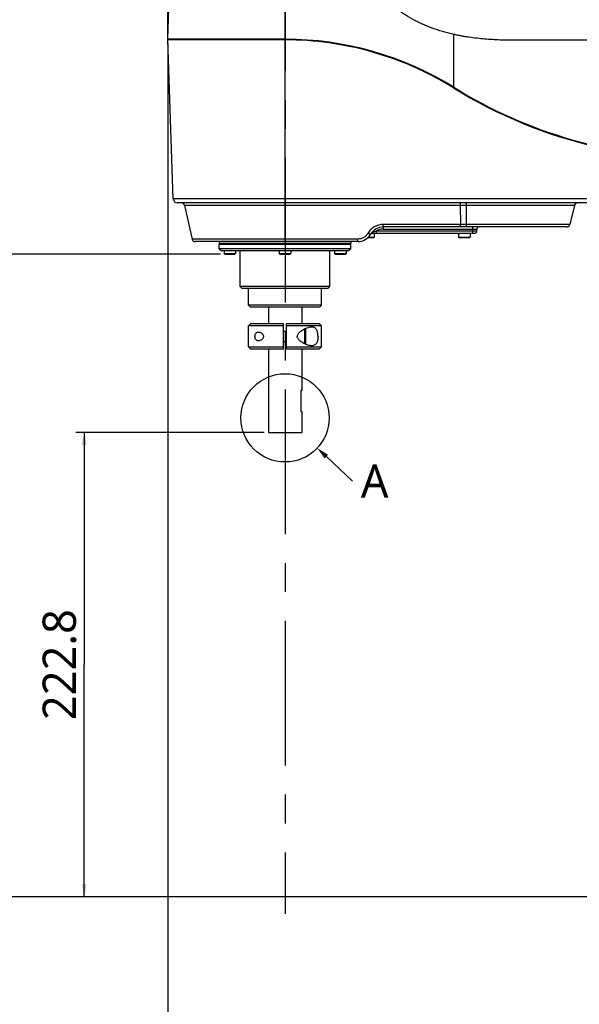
# Model space of a CAD drawing. Header units: millimetres. Extents: x 20 to 4180, y 42 to 2950.
# Tile 3 of 128: x 688 to 1023, y 411 to 1001. Entities that reach past the tile are written whole.
import ezdxf

# ---------------------------------------------------------------- set-up
doc = ezdxf.new("R2010")
doc.units = ezdxf.units.MM
doc.header["$LTSCALE"] = 231.275
doc.linetypes.add('CENTER', pattern=[0.6, 0.375, -0.075, 0.075, -0.075])
doc.layers.get('0').update_dxf_attribs({"linetype": 'CONTINUOUS'})
for name, color, linetype in [('BASE_ASM_PBL3', 7, 'CONTINUOUS'), ('DEFAULT_1', 7, 'CENTER'), ('FRONT_VIEW_VBL2', 7, 'CONTINUOUS'), ('SCREW_ASM_PBL4', 7, 'CONTINUOUS'), ('TOP_ASM_PBL5', 7, 'CONTINUOUS')]:
    doc.layers.add(name, color=color, linetype=linetype)
doc.styles.get("Standard").update_dxf_attribs({"font": 'malgun.ttf'})
doc.dimstyles.new('DIMSTYLE_2', dxfattribs={"dimtxt": 20, "dimasz": 7.5, "dimexe": 1, "dimexo": 0.5, "dimgap": 1, "dimtad": 1, "dimlfac": 0.8, "dimdsep": 46, "dimtxsty": 'Standard', "dimblk": '_FILLED', "dimblk1": '_FILLED', "dimblk2": '_FILLED', "dimcen": 0.09, "dimclrt": 134, "dimazin": 2, "dimtp": 0.5, "dimtm": 0.5, "dimtfac": 1, "dimtofl": 0, "dimtmove": 0, "dimatfit": 3, "dimldrblk": '_FILLED', "dimfxl": 1, "dimtolj": 1, "dimarcsym": 0})
doc.dimstyles.new('DIMSTYLE_9', dxfattribs={"dimtxt": 20, "dimasz": 7.5, "dimexe": 1, "dimexo": 0.5, "dimgap": 1, "dimtad": 1, "dimlfac": 0.8, "dimdsep": 46, "dimtxsty": 'Standard', "dimblk": '_FILLED', "dimblk1": '_FILLED', "dimblk2": '_FILLED', "dimcen": 0.09, "dimclrt": 134, "dimazin": 2, "dimtp": 0.8, "dimtm": 0.8, "dimtfac": 1, "dimtofl": 0, "dimtmove": 0, "dimatfit": 3, "dimldrblk": '_FILLED', "dimfxl": 1, "dimtolj": 1, "dimarcsym": 0})

# ---------------------------------------------------------------- blocks, each defined once
blk = doc.blocks.new('_FILLED')
at = {"color": 0, "linetype": 'ByBlock'}
blk.add_solid([(0, 0), (-1, 0.2), (-1, -0.2)], dxfattribs=at)
blk = doc.blocks.new('*D15')
at = {"color": 134, "transparency": 16777216}
for p, q in [((903.72, 928.03), (903.72, 311.41)), ((1710.27, 413.91), (1710.27, 311.41)), ((903.72, 316.41), (1307, 316.41)), ((1710.27, 316.41), (1307, 316.41))]:
    blk.add_line(p, q, dxfattribs=at)
at = {"color": 134, "transparency": 16777216, "xscale": 7.5, "yscale": 7.5, "zscale": 7.5, "rotation": 180}
blk.add_blockref('_FILLED', (903.72, 316.41), dxfattribs=at)
at = {"color": 134, "transparency": 16777216, "xscale": 7.5, "yscale": 7.5, "zscale": 7.5}
blk.add_blockref('_FILLED', (1710.27, 316.41), dxfattribs=at)
at = {"color": 134, "transparency": 16777216, "insert": (1307, 341.41), "char_height": 20, "width": 82.7407, "attachment_point": 2, "line_spacing_factor": 0.9}
blk.add_mtext('645.24', dxfattribs=at)
blk = doc.blocks.new('*D24')
at = {"color": 134, "transparency": 16777216}
for p, q in [((903.72, 933.03), (903.72, 1481.16)), ((903.72, 1476.16), (1349.81, 1476.16)), ((1795.9, 1476.16), (1349.81, 1476.16)), ((1795.9, 520.78), (1795.9, 1481.16))]:
    blk.add_line(p, q, dxfattribs=at)
at = {"color": 134, "transparency": 16777216, "xscale": 7.5, "yscale": 7.5, "zscale": 7.5, "rotation": 180}
blk.add_blockref('_FILLED', (903.72, 1476.16), dxfattribs=at)
at = {"color": 134, "transparency": 16777216, "xscale": 7.5, "yscale": 7.5, "zscale": 7.5}
blk.add_blockref('_FILLED', (1795.9, 1476.16), dxfattribs=at)
at = {"color": 134, "transparency": 16777216, "insert": (1349.81, 1501.16), "char_height": 20, "width": 82.7407, "attachment_point": 2, "line_spacing_factor": 0.9}
blk.add_mtext('713.74', dxfattribs=at)
blk = doc.blocks.new('*D20')
at = {"color": 134, "transparency": 16777216}
for p, q in [((961.56, 694.91), (848.72, 694.91)), ((853.72, 694.91), (853.72, 555.66)), ((853.72, 416.41), (853.72, 555.66)), ((1534.65, 416.41), (848.72, 416.41))]:
    blk.add_line(p, q, dxfattribs=at)
at = {"color": 134, "transparency": 16777216, "xscale": 7.5, "yscale": 7.5, "zscale": 7.5}
for p, rotation in [((853.72, 694.91), 90), ((853.72, 416.41), 270)]:
    blk.add_blockref('_FILLED', p, dxfattribs=dict(at, rotation=rotation))
at = {"color": 134, "transparency": 16777216, "insert": (828.72, 555.66), "char_height": 20, "width": 67.4074, "attachment_point": 2, "rotation": 90, "line_spacing_factor": 0.9}
blk.add_mtext('222.8', dxfattribs=at)
blk = doc.blocks.new('*D23')
at = {"color": 134, "transparency": 16777216}
for p, q in [((961.52, 1376.16), (698.72, 1376.16)), ((703.72, 1376.16), (703.72, 896.28)), ((703.72, 416.41), (703.72, 896.28)), ((1534.65, 416.41), (698.72, 416.41))]:
    blk.add_line(p, q, dxfattribs=at)
at = {"color": 134, "transparency": 16777216, "xscale": 7.5, "yscale": 7.5, "zscale": 7.5}
for p, rotation in [((703.72, 1376.16), 90), ((703.72, 416.41), 270)]:
    blk.add_blockref('_FILLED', p, dxfattribs=dict(at, rotation=rotation))
at = {"color": 134, "transparency": 16777216, "insert": (678.72, 896.28), "char_height": 20, "width": 67.4074, "attachment_point": 2, "rotation": 90, "line_spacing_factor": 0.9}
blk.add_mtext('767.8', dxfattribs=at)
blk = doc.blocks.new('*D21')
at = {"color": 134, "transparency": 16777216}
for p, q in [((935.27, 801.78), (798.72, 801.78)), ((803.72, 801.78), (803.72, 609.1)), ((803.72, 416.41), (803.72, 609.1)), ((1534.65, 416.41), (798.72, 416.41))]:
    blk.add_line(p, q, dxfattribs=at)
at = {"color": 134, "transparency": 16777216, "xscale": 7.5, "yscale": 7.5, "zscale": 7.5}
for p, rotation in [((803.72, 801.78), 90), ((803.72, 416.41), 270)]:
    blk.add_blockref('_FILLED', p, dxfattribs=dict(at, rotation=rotation))
at = {"color": 134, "transparency": 16777216, "insert": (778.72, 609.1), "char_height": 20, "width": 67.4074, "attachment_point": 2, "rotation": 90, "line_spacing_factor": 0.9}
blk.add_mtext('308.3', dxfattribs=at)
blk = doc.blocks.new('*D22')
at = {"color": 134, "transparency": 16777216}
for p, q in [((909.16, 1105.91), (748.72, 1105.91)), ((753.72, 1105.91), (753.72, 761.16)), ((753.72, 416.41), (753.72, 761.16)), ((1534.65, 416.41), (748.72, 416.41))]:
    blk.add_line(p, q, dxfattribs=at)
at = {"color": 134, "transparency": 16777216, "xscale": 7.5, "yscale": 7.5, "zscale": 7.5}
for p, rotation in [((753.72, 1105.91), 90), ((753.72, 416.41), 270)]:
    blk.add_blockref('_FILLED', p, dxfattribs=dict(at, rotation=rotation))
at = {"color": 134, "transparency": 16777216, "insert": (728.72, 761.16), "char_height": 20, "width": 67.4074, "attachment_point": 2, "rotation": 90, "line_spacing_factor": 0.9}
blk.add_mtext('551.6', dxfattribs=at)
blk = doc.blocks.new('BASE_ASM_PBL3', base_point=(1471.56, 906.283))
at = {"layer": 'BASE_ASM_PBL3', "color": 134}
for base, p1, p2, picture, middle in [((903.722, 1476.158), (1795.898, 520.283), (903.722, 932.533), '*D24', (1349.854, 1476.158)), ((903.722, 316.408), (1710.273, 414.408), (903.722, 928.533), '*D15', (1307.227, 316.408))]:
    dim = blk.add_linear_dim(base=base, p1=p1, p2=p2, angle=180, dimstyle='DIMSTYLE_9', dxfattribs=at)
    dim.commit()
    dim.dimension.update_dxf_attribs({"geometry": picture, "text_midpoint": middle, "dimtype": 160})
blk = doc.blocks.new('SCREW_ASM_PBL4', base_point=(1107.935, 896.283))
at = {"layer": 'SCREW_ASM_PBL4', "color": 7}
for p, q in [((964.023, 769.908), (964.023, 759.908)), ((984.023, 769.908), (984.023, 759.908)), ((953.398, 759.908), (952.148, 758.658)), ((952.148, 746.158), (952.148, 758.658)), ((964.023, 758.658), (952.148, 758.658)), ((973.086, 759.908), (953.398, 759.908)), ((973.086, 758.658), (964.021, 758.658)), ((972.01, 758.658), (964.023, 758.658)), ((973.086, 758.658), (972.01, 758.658)), ((973.086, 744.908), (973.086, 759.908)), ((973.086, 755.533), (974.961, 755.533)), ((974.961, 744.908), (974.961, 759.908)), ((994.648, 759.908), (974.961, 759.908)), ((984.025, 758.658), (974.961, 758.658)), ((995.898, 758.658), (984.023, 758.658)), ((985.898, 747.905), (985.898, 756.91)), ((986.523, 747.72), (986.523, 757.095)), ((994.648, 759.908), (995.898, 758.658)), ((995.898, 746.158), (995.898, 758.658)), ((953.398, 744.908), (952.148, 746.158)), ((952.148, 746.158), (964.023, 746.157)), ((953.398, 744.908), (973.086, 744.908)), ((964.021, 746.157), (973.086, 746.158)), ((964.023, 744.908), (964.023, 694.908)), ((973.086, 749.283), (974.961, 749.283)), ((974.961, 746.158), (984.025, 746.157)), ((974.961, 744.908), (994.648, 744.908)), ((984.023, 746.157), (995.898, 746.158)), ((984.023, 744.908), (984.023, 719.908)), ((994.648, 744.908), (995.898, 746.158)), ((983.398, 719.908), (983.398, 707.408)), ((984.023, 719.908), (983.398, 719.908)), ((983.398, 707.408), (984.023, 707.408)), ((984.023, 707.408), (984.023, 694.908)), ((964.023, 694.908), (984.023, 694.908))]:
    blk.add_line(p, q, dxfattribs=at)
blk.add_lwpolyline([(984.023, 758.658), (976.036, 758.658), (974.961, 758.658)], dxfattribs=at)
for centre, start, end in [((985.898, 757.095), 0, 8.920585), ((985.898, 747.72), 351.079402, 360)]:
    blk.add_arc(centre, 0.625, start, end, dxfattribs=at)
for points, knots in [([(989.945, 758.033), (989.572, 758.033), (988.797, 757.947), (987.629, 757.638), (986.428, 757.176), (985.21, 756.579), (984.206, 755.977), (983.419, 755.423), (982.842, 754.961), (982.295, 754.446), (981.804, 753.862), (981.42, 753.187), (981.312, 752.667), (981.312, 752.408)], [0, 0, 0, 0, 0.1024362, 0.2130103, 0.3310635, 0.4555256, 0.5853406, 0.6519966, 0.7196955, 0.7883886, 0.8580605, 0.9286874, 1, 1, 1, 1]), ([(993.787, 752.408), (993.787, 752.816), (993.747, 753.615), (993.561, 754.757), (993.248, 755.778), (992.803, 756.635), (992.227, 757.297), (991.535, 757.746), (990.76, 757.988), (990.22, 758.033), (989.945, 758.033)], [0, 0, 0, 0, 0.1595313, 0.3117086, 0.4509288, 0.5749975, 0.6860656, 0.789828, 0.892857, 1, 1, 1, 1]), ([(958.101, 749.783), (957.835, 749.783), (957.426, 749.855), (956.947, 750.123), (956.496, 750.535), (956.087, 751.312), (955.93, 752.408), (956.087, 753.503), (956.496, 754.28), (956.947, 754.692), (957.426, 754.96), (957.835, 755.033), (958.101, 755.033)], [0, 0, 0, 0, 0.1059005, 0.1600278, 0.2172998, 0.3476911, 0.5, 0.652309, 0.7827003, 0.8399723, 0.8940996, 1, 1, 1, 1]), ([(958.101, 755.033), (958.408, 755.033), (959.056, 754.905), (959.798, 754.51), (960.344, 754.045), (960.717, 753.594), (960.994, 753.041), (961.103, 752.408), (960.994, 751.774), (960.717, 751.222), (960.344, 750.77), (959.798, 750.305), (959.056, 749.91), (958.408, 749.783), (958.101, 749.783)], [0, 0, 0, 0, 0.1066981, 0.2241842, 0.2877793, 0.3549256, 0.4259173, 0.5, 0.5740827, 0.6450745, 0.7122208, 0.7758159, 0.8933019, 1, 1, 1, 1]), ([(989.945, 746.783), (989.572, 746.783), (988.797, 746.868), (987.629, 747.177), (986.428, 747.639), (985.21, 748.237), (984.206, 748.838), (983.419, 749.392), (982.842, 749.854), (982.295, 750.369), (981.804, 750.953), (981.42, 751.628), (981.312, 752.148), (981.312, 752.408)], [0, 0, 0, 0, 0.1024362, 0.2130103, 0.3310635, 0.4555256, 0.5853406, 0.6519966, 0.7196955, 0.7883886, 0.8580604, 0.9286874, 1, 1, 1, 1]), ([(993.787, 752.408), (993.787, 751.999), (993.747, 751.2), (993.561, 750.058), (993.248, 749.037), (992.803, 748.18), (992.227, 747.518), (991.535, 747.07), (990.76, 746.827), (990.22, 746.783), (989.945, 746.783)], [0, 0, 0, 0, 0.1595313, 0.3117086, 0.4509288, 0.5749975, 0.6860656, 0.789828, 0.892857, 1, 1, 1, 1])]:
    blk.add_open_spline(points, degree=3, knots=knots, dxfattribs=at)
at = {"layer": 'SCREW_ASM_PBL4', "color": 134}
for base, p1, dimstyle, picture, middle in [((703.722, 416.408), (962.023, 1376.158), 'DIMSTYLE_9', '*D23', (703.722, 896.085)), ((853.722, 416.408), (962.064, 694.908), 'DIMSTYLE_2', '*D20', (853.722, 555.534))]:
    dim = blk.add_linear_dim(base=base, p1=p1, p2=(1535.148, 416.408), angle=270, dimstyle=dimstyle, dxfattribs=at)
    dim.commit()
    dim.dimension.update_dxf_attribs({"geometry": picture, "text_midpoint": middle, "dimtype": 160})
blk = doc.blocks.new('TOP_ASM_PBL5', base_point=(1132.935, 763.033))
at = {"layer": 'TOP_ASM_PBL5', "color": 7}
for p, q in [((903.722, 930.533), (909.783, 1104.098)), ((974.023, 809.283), (974.023, 1104.098)), ((1075.161, 901.713), (1075.161, 933.413)), ((974.023, 930.533), (903.722, 930.533)), ((907.064, 834.82), (903.735, 930.145)), ((974.023, 930.145), (903.735, 930.145)), ((1312.232, 834.82), (907.064, 834.82)), ((1309.734, 832.408), (909.562, 832.408)), ((1082.773, 818.033), (1082.773, 832.408)), ((913.734, 830.954), (918.401, 810.736)), ((1147.438, 830.954), (913.734, 830.954)), ((1079.05, 830.954), (1079.263, 819.486)), ((1147.438, 830.954), (1144.79, 819.486)), ((1026.101, 814.752), (1026.098, 814.751)), ((1026.101, 814.752), (1026.098, 814.751)), ((1028.783, 814.283), (1028.783, 815.533)), ((1089.023, 815.533), (1028.783, 815.533)), ((1144.79, 819.486), (1032.847, 819.486)), ((1032.929, 818.033), (1032.929, 816.783)), ((1142.963, 818.033), (1032.929, 818.033)), ((1032.929, 816.783), (1089.023, 816.783)), ((1086.523, 814.283), (1086.523, 818.033)), ((1089.023, 815.533), (1089.023, 816.783)), ((1017.712, 810.736), (918.401, 810.736)), ((1017.773, 809.283), (920.228, 809.283)), ((934.648, 809.283), (934.648, 808.033)), ((1013.398, 809.283), (1013.398, 808.033)), ((1023.896, 811.783), (1027.273, 811.783)), ((1024.023, 811.97), (1027.461, 811.97)), ((1025.748, 814.283), (1087.773, 814.283)), ((1027.273, 811.783), (1027.461, 811.97)), ((1027.461, 814.283), (1027.461, 811.97)), ((1078.086, 814.283), (1078.086, 811.97)), ((1078.273, 811.783), (1078.086, 811.97)), ((1078.086, 811.97), (1084.961, 811.97)), ((1078.273, 811.783), (1084.773, 811.783)), ((1084.773, 811.783), (1084.961, 811.97)), ((1084.961, 814.283), (1084.961, 811.97)), ((935.023, 807.658), (934.648, 808.033)), ((1013.398, 808.033), (934.648, 808.033)), ((934.648, 804.908), (934.648, 807.408)), ((1013.398, 807.408), (934.648, 807.408)), ((934.648, 804.908), (935.898, 803.658)), ((1013.398, 804.908), (934.648, 804.908)), ((935.023, 807.658), (935.023, 807.408)), ((1013.023, 807.658), (935.023, 807.658)), ((1012.148, 803.658), (935.898, 803.658)), ((937.461, 803.658), (937.461, 802.095)), ((944.336, 803.658), (944.336, 802.095)), ((947.148, 782.408), (947.148, 803.658)), ((970.586, 803.658), (970.586, 802.095)), ((977.461, 803.658), (977.461, 802.095)), ((1000.898, 782.408), (1000.898, 803.658)), ((1003.711, 803.658), (1003.711, 802.095)), ((1010.586, 803.658), (1010.586, 802.095)), ((1013.398, 804.908), (1012.148, 803.658)), ((1013.023, 807.658), (1013.398, 808.033)), ((1013.023, 807.658), (1013.023, 807.408)), ((1013.398, 804.908), (1013.398, 807.408)), ((937.773, 801.783), (937.461, 802.095)), ((937.461, 802.095), (944.336, 802.095)), ((937.773, 801.783), (944.023, 801.783)), ((944.023, 801.783), (944.336, 802.095)), ((970.898, 801.783), (970.586, 802.095)), ((970.586, 802.095), (977.461, 802.095)), ((970.898, 801.783), (977.148, 801.783)), ((977.148, 801.783), (977.461, 802.095)), ((1004.023, 801.783), (1003.711, 802.095)), ((1003.711, 802.095), (1010.586, 802.095)), ((1004.023, 801.783), (1010.273, 801.783)), ((1010.273, 801.783), (1010.586, 802.095)), ((947.148, 782.408), (948.398, 781.158)), ((1000.898, 782.408), (947.148, 782.408)), ((999.648, 781.158), (948.398, 781.158)), ((952.148, 771.158), (952.148, 781.158)), ((995.898, 771.158), (995.898, 781.158)), ((1000.898, 782.408), (999.648, 781.158)), ((952.148, 771.158), (953.398, 769.908)), ((995.898, 771.158), (952.148, 771.158)), ((994.648, 769.908), (953.398, 769.908)), ((995.898, 771.158), (994.648, 769.908))]:
    blk.add_line(p, q, dxfattribs=at)
for centre, radius, start, end in [((904.11, 930.158), 0.375, 90, 182), ((974.022, 738.655), 191.877, 58.190381, 89.9998), ((1223.992, 1141.62), 282.726, 238.181123, 257.193926), ((1224.067, 1141.783), 282.5, 238.190181, 269.991128), ((909.562, 834.908), 2.5, 182, 270), ((911.907, 830.533), 1.875, 13, 90), ((1149.265, 830.533), 1.875, 90, 167), ((1032.929, 809.283), 8.75, 90, 150), ((1032.929, 809.283), 7.5, 90, 123.557307), ((1087.773, 815.533), 1.25, 270, 360), ((1090.273, 816.783), 1.25, 90, 180), ((1142.963, 819.908), 1.875, 270, 347), ((920.228, 811.158), 1.875, 193, 270), ((1017.773, 818.033), 8.75, 270, 330)]:
    blk.add_arc(centre, radius, start, end, dxfattribs=at)
for points, knots in [([(1075.161, 933.413), (1074.148, 933.638), (1072.129, 934.124), (1069.125, 934.943), (1066.145, 935.847), (1062.211, 937.172), (1058.341, 938.685), (1054.558, 940.397), (1050.84, 942.244), (1047.232, 944.31), (1043.772, 946.606), (1041.263, 948.453), (1038.852, 950.426), (1036.553, 952.529), (1034.385, 954.768), (1032.364, 957.14), (1030.499, 959.637), (1028.23, 963.116), (1026.29, 966.801), (1024.695, 970.636), (1023.658, 973.575), (1022.786, 976.568), (1022.079, 979.603), (1021.514, 982.668), (1021.165, 985.242), (1020.97, 987.311), (1020.86, 988.865), (1020.78, 990.421), (1020.715, 991.977), (1020.659, 993.535), (1020.61, 995.092), (1020.562, 996.649), (1020.496, 998.725), (1020.413, 1001.321), (1020.28, 1005.474), (1020.114, 1010.664), (1019.915, 1016.893), (1019.715, 1023.122), (1019.516, 1029.351), (1019.317, 1035.58), (1019.051, 1043.886), (1018.718, 1054.268), (1018.32, 1066.726), (1017.921, 1079.184), (1017.522, 1091.642), (1017.257, 1099.947), (1017.124, 1104.1)], [0, 0, 0, 0, 0.0156154, 0.0312313, 0.0468473, 0.0624637, 0.0936933, 0.1093107, 0.1249285, 0.1561583, 0.171777, 0.1873959, 0.2030151, 0.2186343, 0.2342538, 0.2498735, 0.2654938, 0.2811147, 0.3123441, 0.3279673, 0.3435912, 0.3592156, 0.3748411, 0.3904673, 0.4060939, 0.413908, 0.4217223, 0.4295366, 0.4373511, 0.4451657, 0.4529802, 0.4607948, 0.4686093, 0.4842385, 0.4998676, 0.5311258, 0.5623841, 0.5936423, 0.6249006, 0.6561589, 0.6874171, 0.7499337, 0.8124502, 0.8749668, 0.9374834, 1, 1, 1, 1]), ([(1224.023, 929.907), (1223.243, 929.91), (1221.682, 929.908), (1219.34, 929.906), (1216.999, 929.907), (1213.878, 929.907), (1209.978, 929.907), (1203.741, 929.907), (1195.953, 929.907), (1186.619, 929.907), (1177.305, 929.906), (1168.014, 929.907), (1158.74, 929.907), (1149.47, 929.907), (1141.739, 929.907), (1135.547, 929.906), (1130.898, 929.907), (1126.246, 929.908), (1121.591, 929.91), (1116.934, 929.906), (1113.051, 929.9), (1109.943, 929.914), (1106.834, 929.952), (1102.947, 930.053), (1098.285, 930.273), (1093.628, 930.607), (1088.979, 931.07), (1085.118, 931.577), (1082.041, 932.06), (1079.739, 932.464), (1077.445, 932.914), (1075.922, 933.245), (1075.161, 933.413)], [0, 0, 0, 0, 0.0157033, 0.0314056, 0.0471071, 0.0628075, 0.094201, 0.1255823, 0.1882913, 0.2509017, 0.3133803, 0.3756959, 0.4378265, 0.4999735, 0.5622192, 0.5933763, 0.6245548, 0.655754, 0.686973, 0.7182109, 0.7494669, 0.7651012, 0.7807392, 0.8120259, 0.8433261, 0.8746388, 0.9059632, 0.9372984, 0.9529703, 0.9686446, 0.9843213, 1, 1, 1, 1]), ([(1074.929, 901.382), (1067.415, 906.044), (1051.713, 914.339), (1026.675, 923.399), (1000.612, 928.911), (982.879, 930.145), (974.023, 930.145)], [0, 0, 0, 0, 0.2498043, 0.4997502, 0.7498333, 1, 1, 1, 1]), ([(1074.929, 901.382), (1074.955, 901.424), (1074.994, 901.486), (1075.046, 901.565), (1075.08, 901.615), (1075.109, 901.656), (1075.132, 901.686), (1075.147, 901.704), (1075.156, 901.712), (1075.159, 901.714), (1075.16, 901.714)], [0, 0, 0, 0, 0.3702505, 0.5407388, 0.6919738, 0.8177743, 0.9130494, 0.974108, 0.9912516, 1, 1, 1, 1]), ([(1078.903, 832.408), (1078.908, 832.408), (1078.92, 832.399), (1078.938, 832.364), (1078.958, 832.287), (1078.979, 832.16), (1079, 831.987), (1079.017, 831.773), (1079.032, 831.524), (1079.043, 831.247), (1079.048, 831.054), (1079.05, 830.954)], [0, 0, 0, 0, 0.0096805, 0.0255832, 0.0813607, 0.1698345, 0.2891459, 0.4361748, 0.6069054, 0.7966089, 1, 1, 1, 1]), ([(1032.847, 819.486), (1031.915, 819.486), (1030.047, 819.238), (1027.454, 818.153), (1025.244, 816.445), (1024.115, 814.966), (1023.658, 814.173)], [0, 0, 0, 0, 0.2521907, 0.5030563, 0.752289, 1, 1, 1, 1]), ([(1028.783, 815.533), (1028.519, 815.461), (1027.624, 815.205), (1026.734, 814.931), (1026.101, 814.752)], [0, 0, 0, 0, 0.2931069, 1, 1, 1, 1]), ([(1032.929, 818.033), (1032.925, 818.033), (1032.919, 818.043), (1032.913, 818.062), (1032.906, 818.096), (1032.9, 818.141), (1032.894, 818.2), (1032.885, 818.3), (1032.875, 818.454), (1032.865, 818.668), (1032.857, 818.916), (1032.85, 819.193), (1032.848, 819.386), (1032.847, 819.486)], [0, 0, 0, 0, 0.0066247, 0.020999, 0.0439666, 0.0755501, 0.1155928, 0.1638436, 0.2836149, 0.4315742, 0.6035952, 0.7948597, 1, 1, 1, 1]), ([(1079.41, 818.033), (1079.405, 818.033), (1079.393, 818.041), (1079.375, 818.076), (1079.355, 818.153), (1079.333, 818.28), (1079.313, 818.454), (1079.296, 818.668), (1079.281, 818.916), (1079.27, 819.193), (1079.265, 819.386), (1079.263, 819.486)], [0, 0, 0, 0, 0.0096805, 0.0255832, 0.0813607, 0.1698345, 0.2891459, 0.4361748, 0.6069054, 0.7966089, 1, 1, 1, 1]), ([(1023.658, 814.173), (1023.362, 813.661), (1022.632, 812.704), (1021.202, 811.599), (1019.524, 810.896), (1018.315, 810.736), (1017.712, 810.736)], [0, 0, 0, 0, 0.2476212, 0.4968448, 0.7477682, 1, 1, 1, 1]), ([(1017.773, 809.283), (1017.77, 809.283), (1017.766, 809.294), (1017.762, 809.312), (1017.757, 809.346), (1017.752, 809.391), (1017.747, 809.45), (1017.741, 809.55), (1017.733, 809.704), (1017.726, 809.918), (1017.72, 810.166), (1017.715, 810.443), (1017.713, 810.636), (1017.712, 810.736)], [0, 0, 0, 0, 0.0057875, 0.0198251, 0.042619, 0.0741142, 0.1141256, 0.1623885, 0.2822855, 0.4304756, 0.6028079, 0.7944448, 1, 1, 1, 1]), ([(1025.351, 813.658), (1025.337, 813.634), (1025.295, 813.608), (1025.229, 813.596), (1025.132, 813.593), (1024.98, 813.616), (1024.77, 813.672), (1024.523, 813.759), (1024.248, 813.874), (1023.956, 814.013), (1023.758, 814.118), (1023.658, 814.173)], [0, 0, 0, 0, 0.0443656, 0.0740564, 0.1102642, 0.2034147, 0.3236867, 0.468195, 0.632659, 0.8118709, 1, 1, 1, 1])]:
    blk.add_open_spline(points, degree=3, knots=knots, dxfattribs=at)
at = {"layer": 'TOP_ASM_PBL5', "color": 134}
for base, p1, dimstyle, picture, middle in [((753.722, 416.408), (909.657, 1105.908), 'DIMSTYLE_9', '*D22', (753.722, 761.627)), ((803.722, 416.408), (935.773, 801.783), 'DIMSTYLE_2', '*D21', (803.722, 608.86))]:
    dim = blk.add_linear_dim(base=base, p1=p1, p2=(1535.148, 416.408), angle=270, dimstyle=dimstyle, dxfattribs=at)
    dim.commit()
    dim.dimension.update_dxf_attribs({"geometry": picture, "text_midpoint": middle, "dimtype": 160})
blk = doc.blocks.new('FRONT_VIEW_VBL2', base_point=(1359.06, 906.28))
at = {"layer": 'BASE_ASM_PBL3'}
blk.add_blockref('BASE_ASM_PBL3', (1471.56, 906.28), dxfattribs=at)
at = {"layer": 'SCREW_ASM_PBL4'}
blk.add_blockref('SCREW_ASM_PBL4', (1107.93, 896.28), dxfattribs=at)
at = {"layer": 'TOP_ASM_PBL5'}
blk.add_blockref('TOP_ASM_PBL5', (1132.93, 763.03), dxfattribs=at)

msp = doc.modelspace()

# ---------------------------------------------------------------- linework, layer by layer
at = {"color": 134}
msp.add_line((871.633, 738.947), (887.288, 724.259), dxfattribs=at)
msp.add_circle((846.875, 762.175), 26.448, dxfattribs=at)
at = {"layer": 'DEFAULT_1', "color": 1}
msp.add_line((846.875, 2028.125), (846.875, 465), dxfattribs=at)

# ---------------------------------------------------------------- block references
at = {"color": 134, "xscale": 7.500000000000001, "yscale": 7.500000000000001, "zscale": 7.500000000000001, "rotation": 136.8258198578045}
msp.add_blockref('_FILLED', (866.163, 744.079), dxfattribs=at)
at = {"layer": 'FRONT_VIEW_VBL2'}
msp.add_blockref('FRONT_VIEW_VBL2', (1231.912, 964.875), dxfattribs=at)

# ---------------------------------------------------------------- texts
at = {"color": 134, "insert": (892.288, 734.259), "char_height": 20, "width": 18.2963, "attachment_point": 1, "line_spacing_factor": 0.9}
msp.add_mtext('A', dxfattribs=at)

doc.saveas('drawing.dxf')
